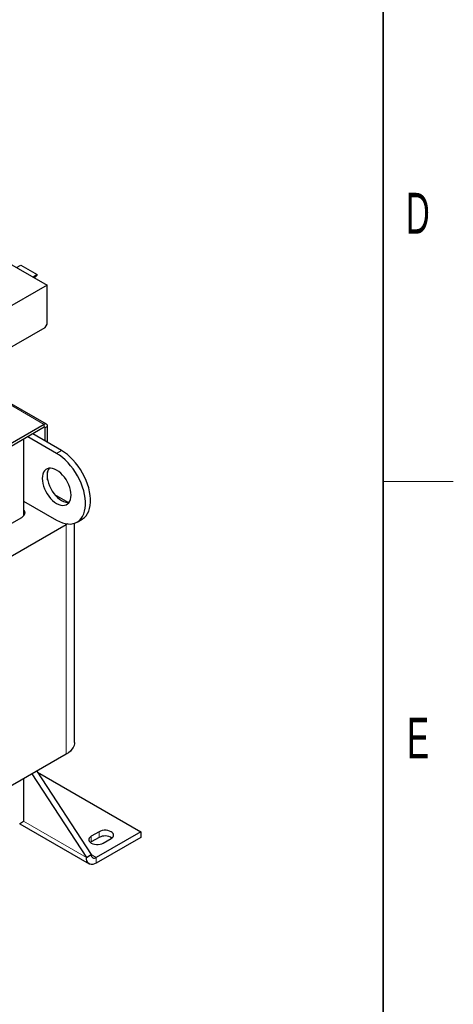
# Model space of a CAD drawing. Header units: millimetres. Extents: x 5 to 418, y 2 to 292.
# Tile 35 of 39: x 377 to 414, y 57 to 142. Entities that reach past the tile are written whole.
import ezdxf

# ---------------------------------------------------------------- set-up
doc = ezdxf.new("R2010")
doc.units = ezdxf.units.MM
doc.layers.add('SLD-0', color=7, linetype='Continuous')
doc.styles.add('SLDTEXTSTYLE0', font='TXT', dxfattribs={"width": 0.605})

msp = doc.modelspace()

# ---------------------------------------------------------------- linework, layer by layer
at = {"color": 7, "linetype": 'Continuous', "lineweight": 25}
for p, q in [((375.3668, 121.2951), (379.1851, 119.0908)), ((376.5724, 120.5991), (376.9224, 120.8012)), ((376.9224, 120.8012), (378.3366, 119.9848)), ((378.3366, 119.9848), (377.9866, 119.7827)), ((378.0974, 119.7187), (378.3366, 119.9308)), ((378.3366, 119.9308), (378.3366, 119.9848)), ((379.1851, 119.0908), (375.2253, 116.8048)), ((379.1851, 115.7511), (379.1851, 119.0908)), ((379.0084, 115.445), (379.1851, 115.7511)), ((375.4021, 113.3631), (379.0084, 115.445)), ((379.1447, 107.1633), (375.1657, 109.4603)), ((378.9447, 107.1435), (368.2674, 100.9796)), ((378.9447, 106.8986), (368.2674, 100.7347)), ((379.0154, 105.7146), (379.0154, 106.8577)), ((379.2276, 105.5921), (379.2276, 106.9802)), ((377.177, 105.878), (377.177, 99.2976)), ((380.0054, 104.6532), (377.5303, 106.082)), ((380.4296, 104.8982), (377.9546, 106.327)), ((379.2276, 102.3951), (379.2276, 103.0733)), ((377.177, 100.5703), (380.0054, 98.9374)), ((379.8233, 101.1447), (380.8079, 100.5762)), ((376.9896, 99.1475), (370.4151, 95.3521)), ((381.7552, 98.7642), (382.1795, 99.0091)), ((380.8079, 98.5352), (370.6095, 92.6478)), ((380.9296, 98.6107), (380.8079, 98.5352)), ((381.5402, 79.8771), (381.5402, 98.6674)), ((380.8079, 78.8566), (367.4436, 71.1415)), ((377.8881, 77.171), (382.551, 70.0158)), ((378.3124, 77.4159), (382.9752, 70.2607)), ((378.3698, 77.3279), (387.2179, 72.22)), ((377.177, 76.7605), (377.177, 73.0855)), ((377.177, 73.0855), (376.8234, 72.8814)), ((376.8537, 72.8989), (382.7995, 69.4664)), ((383.647, 72.22), (382.9752, 71.8322)), ((387.2179, 72.22), (383.3995, 70.0157)), ((387.2179, 72.22), (387.2179, 71.7301)), ((382.9752, 71.3423), (382.9, 71.2913)), ((383.647, 71.7301), (382.9752, 71.3423)), ((387.2179, 71.7301), (383.3995, 69.5258)), ((384.0005, 71.2403), (384.6723, 71.6281)), ((382.551, 70.0158), (382.9752, 70.2607))]:
    msp.add_line(p, q, dxfattribs=at)
at = {"color": 7, "linetype": 'Continuous', "lineweight": 18}
for p, q in [((375.0486, 109.3927), (378.9447, 107.1435)), ((378.9447, 106.8986), (378.9447, 107.1435)), ((378.9447, 106.8985), (379.0154, 106.8577)), ((379.2276, 106.9802), (379.0154, 106.8577)), ((380.0054, 104.6532), (380.4296, 104.8982)), ((380.8079, 78.8566), (380.8079, 98.5352)), ((377.177, 73.1182), (382.551, 70.0158)), ((382.9752, 71.8322), (382.9752, 71.3423)), ((383.647, 72.22), (383.647, 71.7301)), ((382.9752, 70.2607), (383.3995, 70.0157)), ((383.3995, 70.0157), (383.3995, 69.5258))]:
    msp.add_line(p, q, dxfattribs=at)
at = {"color": 7, "linetype": 'Continuous', "lineweight": 25, "flags": 128}
for points in [[(382.1795, 99.0091), (382.2234, 99.0357), (382.3867, 99.1611), (382.5299, 99.3161), (382.6516, 99.499), (382.7505, 99.7079), (382.8255, 99.9408), (382.876, 100.1953), (382.9013, 100.4686), (382.9013, 100.7581), (382.876, 101.0608), (382.8255, 101.3735), (382.7505, 101.693), (382.6516, 102.0162), (382.5299, 102.3395), (382.3867, 102.6598), (382.2234, 102.9737), (382.0417, 103.2781), (381.8435, 103.5697), (381.6307, 103.8457), (381.4056, 104.1031), (381.1705, 104.3394), (380.9278, 104.5521), (380.68, 104.739), (380.4296, 104.8982)], [(380.0054, 98.9374), (380.2558, 98.8076), (380.5036, 98.7083), (380.7463, 98.6408), (380.9814, 98.6056), (381.2064, 98.6032), (381.4192, 98.6335), (381.6174, 98.6963), (381.7992, 98.7908), (381.9624, 98.9162), (382.1057, 99.0711), (382.2273, 99.254), (382.3262, 99.463), (382.4012, 99.6959), (382.4517, 99.9503), (382.4771, 100.2237), (382.4771, 100.5132), (382.4517, 100.8159), (382.4012, 101.1286), (382.3262, 101.4481), (382.2273, 101.7712), (382.1057, 102.0946), (381.9624, 102.4149), (381.7992, 102.7288), (381.6174, 103.0332), (381.4192, 103.3248), (381.2064, 103.6008), (380.9814, 103.8582), (380.7463, 104.0945), (380.5036, 104.3071), (380.2558, 104.494), (380.0054, 104.6532)], [(378.7679, 102.5097), (378.7805, 102.2991), (378.8181, 102.0782), (378.8798, 101.8515), (378.9644, 101.6237), (379.0702, 101.3995), (379.195, 101.1832), (379.3364, 100.9794), (379.4913, 100.7923), (379.6568, 100.6255), (379.8293, 100.4826), (380.0054, 100.3664), (380.1815, 100.2793), (380.354, 100.223), (380.5194, 100.1988), (380.6744, 100.207), (380.8157, 100.2476), (380.9406, 100.3197), (381.0464, 100.4218), (381.131, 100.5519), (381.1927, 100.7073), (381.2302, 100.8849), (381.2428, 101.081), (381.2302, 101.2916), (381.1927, 101.5125), (381.131, 101.7391), (381.0464, 101.9669), (380.9406, 102.1912), (380.8157, 102.4075), (380.6744, 102.6112), (380.5194, 102.7984), (380.354, 102.9651), (380.1815, 103.1081), (380.0054, 103.2243), (379.8293, 103.3114), (379.6568, 103.3677), (379.4913, 103.3919), (379.3364, 103.3837), (379.195, 103.3431), (379.0702, 103.271), (378.9644, 103.1688), (378.8798, 103.0387), (378.8181, 102.8833), (378.7805, 102.7058), (378.7679, 102.5097)], [(379.1922, 102.7546), (379.2048, 102.544), (379.2423, 102.3231), (379.304, 102.0965), (379.3886, 101.8687), (379.4945, 101.6444), (379.6193, 101.4281), (379.7606, 101.2244), (379.9156, 101.0372), (380.081, 100.8705), (380.2535, 100.7275), (380.4296, 100.6113), (380.6057, 100.5242), (380.7783, 100.4679), (380.9437, 100.4437), (381.0663, 100.4474)], [(380.8079, 100.5762), (381.0081, 100.4458), (381.0116, 100.4432)], [(377.177, 99.8138), (377.2063, 99.7766), (377.2632, 99.6684), (377.2825, 99.5557), (377.2632, 99.4431), (377.2063, 99.3348), (377.1139, 99.235), (376.9896, 99.1475)], [(381.5402, 79.8771), (381.5356, 79.79), (381.4992, 79.6169), (381.427, 79.4477), (381.3199, 79.2848), (381.1796, 79.1305), (381.0081, 78.987), (380.8079, 78.8566)], [(382.9752, 71.8322), (382.874, 71.759), (382.8036, 71.6745), (382.7674, 71.5832), (382.7674, 71.4894), (382.8036, 71.3981), (382.874, 71.3136), (382.9752, 71.2403), (383.1022, 71.1819), (383.2484, 71.1412), (383.4067, 71.1204), (383.5691, 71.1204), (383.7273, 71.1412), (383.8736, 71.1819), (384.0005, 71.2403)], [(384.6723, 71.6281), (384.7735, 71.7014), (384.8439, 71.7859), (384.8801, 71.8772), (384.8801, 71.9709), (384.8439, 72.0623), (384.7735, 72.1468), (384.6723, 72.22), (384.5454, 72.2785), (384.3991, 72.3191), (384.2408, 72.34), (384.0785, 72.34), (383.9202, 72.3191), (383.7739, 72.2785), (383.647, 72.22)], [(383.3995, 69.5258), (383.2521, 69.4556), (383.1093, 69.4174), (382.9752, 69.4122), (382.8541, 69.4402), (382.7495, 69.5006), (382.6646, 69.5915), (382.6021, 69.7102), (382.5639, 69.8531), (382.551, 70.0158)]]:
    msp.add_lwpolyline(points, dxfattribs=at)
at = {"color": 7, "linetype": 'Continuous', "lineweight": 25}
for centre, radius, start, end in [((379.0551, 107.0082), 0.1747, 350.785963, 129.203285), ((378.9723, 106.8647), 0.0437, 350.785963, 129.203285), ((380.2416, 102.8037), 1.0506, 146.194573, 182.67593), ((384.1544, 70.781), 1.0762, 56.562045, 118.132778), ((383.2339, 70.2188), 0.262, 170.785963, 309.203285)]:
    msp.add_arc(centre, radius, start, end, dxfattribs=at)
at = {"layer": 'SLD-0', "lineweight": 35}
msp.add_line((408, 12), (408, 282.5), dxfattribs=at)
at = {"layer": 'SLD-0', "lineweight": 18}
msp.add_line((408, 102.25), (414, 102.25), dxfattribs=at)

# ---------------------------------------------------------------- texts
at = {"layer": 'SLD-0', "char_height": 3.5, "attachment_point": 2, "style": 'SLDTEXTSTYLE0'}
for s, insert in [('D', (410.9597, 127.0011)), ('E', (410.9816, 82.0011))]:
    msp.add_mtext(s, dxfattribs=dict(at, insert=insert))

doc.saveas('drawing.dxf')
